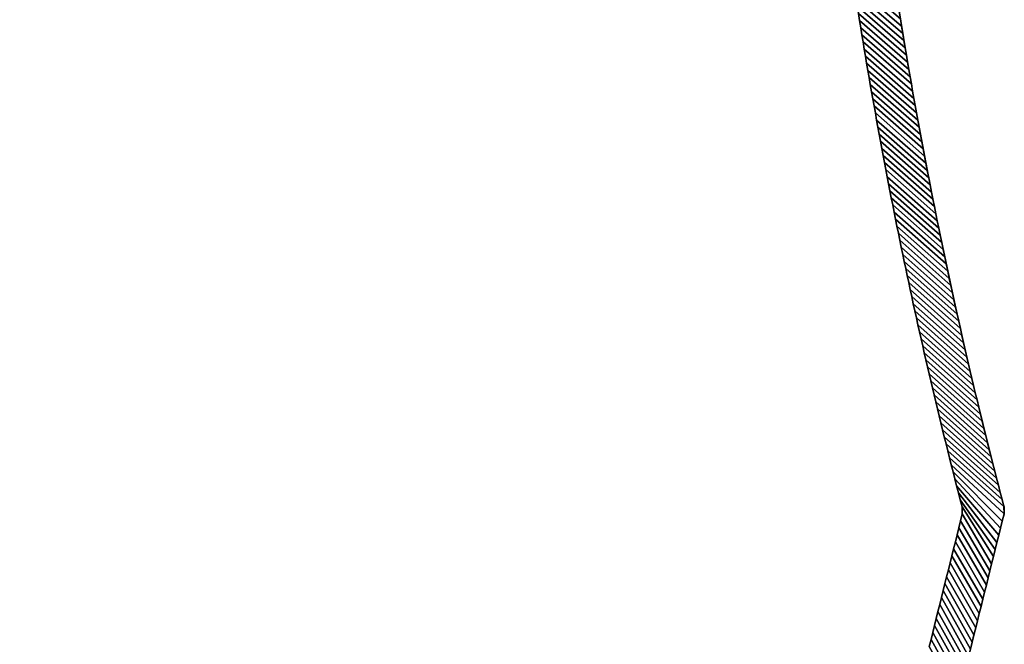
# Model space of a CAD drawing. Extents: x -9.7 to 13, y -11.9 to 12.2.
# Tile 6 of 13: x 7.2 to 13, y -8.2 to -4.6. Entities that reach past the tile are written whole.
import ezdxf

# ---------------------------------------------------------------- set-up
doc = ezdxf.new("R2010")
doc.units = 0
doc.header["$MEASUREMENT"] = 0
doc.layers.get('0').update_dxf_attribs({"linetype": 'CONTINUOUS'})

msp = doc.modelspace()

# ---------------------------------------------------------------- linework, layer by layer
at = {"elevation": -15.0517}
msp.add_lwpolyline([(-9.661, -8.3529), (-9.661, 8.7444, -0.376322), (-9.4554, 8.9788), (11.0234, 12.2465), (11.7818, 12.2465, -0.32213), (11.8938, 12.166), (12.9549, 7.8993, -0.164351), (12.9548, 7.8236, 0.129248), (12.9549, -7.432, -0.162918), (12.9549, -7.5078), (11.8944, -11.7735, -0.326191), (11.7818, -11.8558), (11.0234, -11.8558), (-9.4554, -8.5881, -0.376322), (-9.661, -8.3536)], format="xyb", dxfattribs=at)

# ---------------------------------------------------------------- meshes
mesh = msp.add_polymesh((2, 9))
for k, corner in enumerate([(12.0729, -4.3267, -15.2879), (12.0792, -4.3682, -15.2879), (12.0856, -4.4096, -15.2879), (12.092, -4.4511, -15.2879), (12.0984, -4.4925, -15.2879), (12.105, -4.534, -15.2879), (12.1116, -4.5754, -15.2879), (12.1182, -4.6168, -15.2879), (12.1249, -4.6582, -15.2879), (12.349, -4.5642, -15.0517), (12.3558, -4.6064, -15.0517), (12.3627, -4.6485, -15.0517), (12.3696, -4.6907, -15.0517), (12.3766, -4.7328, -15.0517), (12.3836, -4.775, -15.0517), (12.3907, -4.8171, -15.0517), (12.3979, -4.8592, -15.0517), (12.4051, -4.9013, -15.0517)]):
    mesh.set_mesh_vertex(divmod(k, 9), corner)
mesh = msp.add_polymesh((2, 9))
for k, corner in enumerate([(12.1249, -4.6582, 19.09), (12.1182, -4.6168, 19.09), (12.1116, -4.5754, 19.09), (12.105, -4.534, 19.09), (12.0984, -4.4925, 19.09), (12.092, -4.4511, 19.09), (12.0856, -4.4096, 19.09), (12.0792, -4.3682, 19.09), (12.0729, -4.3267, 19.09), (12.4051, -4.9013, 18.8538), (12.3979, -4.8592, 18.8538), (12.3907, -4.8171, 18.8538), (12.3836, -4.775, 18.8538), (12.3766, -4.7328, 18.8538), (12.3696, -4.6907, 18.8538), (12.3627, -4.6485, 18.8538), (12.3558, -4.6064, 18.8538), (12.349, -4.5642, 18.8538)]):
    mesh.set_mesh_vertex(divmod(k, 9), corner)
mesh = msp.add_polymesh((2, 9))
for k, corner in enumerate([(12.1249, -4.6582, -15.2879), (12.1317, -4.6996, -15.2879), (12.1385, -4.741, -15.2879), (12.1454, -4.7824, -15.2879), (12.1523, -4.8237, -15.2879), (12.1593, -4.8651, -15.2879), (12.1664, -4.9065, -15.2879), (12.1735, -4.9478, -15.2879), (12.1806, -4.9891, -15.2879), (12.4051, -4.9013, -15.0517), (12.4124, -4.9434, -15.0517), (12.4198, -4.9855, -15.0517), (12.4272, -5.0276, -15.0517), (12.4347, -5.0696, -15.0517), (12.4422, -5.1117, -15.0517), (12.4498, -5.1537, -15.0517), (12.4574, -5.1958, -15.0517), (12.4651, -5.2378, -15.0517)]):
    mesh.set_mesh_vertex(divmod(k, 9), corner)
mesh = msp.add_polymesh((2, 9))
for k, corner in enumerate([(12.1806, -4.9891, 19.09), (12.1735, -4.9478, 19.09), (12.1664, -4.9065, 19.09), (12.1593, -4.8651, 19.09), (12.1523, -4.8237, 19.09), (12.1454, -4.7824, 19.09), (12.1385, -4.741, 19.09), (12.1317, -4.6996, 19.09), (12.1249, -4.6582, 19.09), (12.4651, -5.2378, 18.8538), (12.4574, -5.1958, 18.8538), (12.4498, -5.1537, 18.8538), (12.4422, -5.1117, 18.8538), (12.4347, -5.0696, 18.8538), (12.4272, -5.0276, 18.8538), (12.4198, -4.9855, 18.8538), (12.4124, -4.9434, 18.8538), (12.4051, -4.9013, 18.8538)]):
    mesh.set_mesh_vertex(divmod(k, 9), corner)
mesh = msp.add_polymesh((2, 9))
for k, corner in enumerate([(12.1806, -4.9891, -15.2879), (12.1879, -5.0304, -15.2879), (12.1951, -5.0718, -15.2879), (12.2025, -5.1131, -15.2879), (12.2099, -5.1544, -15.2879), (12.2173, -5.1956, -15.2879), (12.2248, -5.2369, -15.2879), (12.2324, -5.2782, -15.2879), (12.24, -5.3194, -15.2879), (12.4651, -5.2378, -15.0517), (12.4729, -5.2798, -15.0517), (12.4807, -5.3218, -15.0517), (12.4886, -5.3638, -15.0517), (12.4965, -5.4057, -15.0517), (12.5046, -5.4477, -15.0517), (12.5126, -5.4896, -15.0517), (12.5207, -5.5316, -15.0517), (12.5289, -5.5735, -15.0517)]):
    mesh.set_mesh_vertex(divmod(k, 9), corner)
mesh = msp.add_polymesh((2, 9))
for k, corner in enumerate([(12.24, -5.3194, 19.09), (12.2324, -5.2782, 19.09), (12.2248, -5.2369, 19.09), (12.2173, -5.1956, 19.09), (12.2099, -5.1544, 19.09), (12.2025, -5.1131, 19.09), (12.1951, -5.0718, 19.09), (12.1879, -5.0304, 19.09), (12.1806, -4.9891, 19.09), (12.5289, -5.5735, 18.8538), (12.5207, -5.5316, 18.8538), (12.5126, -5.4896, 18.8538), (12.5046, -5.4477, 18.8538), (12.4965, -5.4057, 18.8538), (12.4886, -5.3638, 18.8538), (12.4807, -5.3218, 18.8538), (12.4729, -5.2798, 18.8538), (12.4651, -5.2378, 18.8538)]):
    mesh.set_mesh_vertex(divmod(k, 9), corner)
mesh = msp.add_polymesh((2, 9))
for k, corner in enumerate([(12.24, -5.3194, -15.2879), (12.2477, -5.3607, -15.2879), (12.2554, -5.4019, -15.2879), (12.2632, -5.4431, -15.2879), (12.2711, -5.4843, -15.2879), (12.279, -5.5255, -15.2879), (12.2869, -5.5667, -15.2879), (12.295, -5.6079, -15.2879), (12.303, -5.649, -15.2879), (12.5289, -5.5735, -15.0517), (12.5372, -5.6154, -15.0517), (12.5455, -5.6573, -15.0517), (12.5538, -5.6992, -15.0517), (12.5623, -5.7411, -15.0517), (12.5708, -5.783, -15.0517), (12.5793, -5.8248, -15.0517), (12.5879, -5.8667, -15.0517), (12.5966, -5.9085, -15.0517)]):
    mesh.set_mesh_vertex(divmod(k, 9), corner)
mesh = msp.add_polymesh((2, 9))
for k, corner in enumerate([(12.303, -5.649, 19.09), (12.295, -5.6079, 19.09), (12.2869, -5.5667, 19.09), (12.279, -5.5255, 19.09), (12.2711, -5.4843, 19.09), (12.2632, -5.4431, 19.09), (12.2554, -5.4019, 19.09), (12.2477, -5.3607, 19.09), (12.24, -5.3194, 19.09), (12.5966, -5.9085, 18.8538), (12.5879, -5.8667, 18.8538), (12.5793, -5.8248, 18.8538), (12.5708, -5.783, 18.8538), (12.5623, -5.7411, 18.8538), (12.5538, -5.6992, 18.8538), (12.5455, -5.6573, 18.8538), (12.5372, -5.6154, 18.8538), (12.5289, -5.5735, 18.8538)]):
    mesh.set_mesh_vertex(divmod(k, 9), corner)
mesh = msp.add_polymesh((2, 9))
for k, corner in enumerate([(12.303, -5.649, -15.2879), (12.3112, -5.6902, -15.2879), (12.3194, -5.7313, -15.2879), (12.3276, -5.7724, -15.2879), (12.3359, -5.8136, -15.2879), (12.3443, -5.8547, -15.2879), (12.3527, -5.8958, -15.2879), (12.3612, -5.9368, -15.2879), (12.3697, -5.9779, -15.2879), (12.5966, -5.9085, -15.0517), (12.6053, -5.9503, -15.0517), (12.6141, -5.9921, -15.0517), (12.6229, -6.0339, -15.0517), (12.6318, -6.0757, -15.0517), (12.6408, -6.1175, -15.0517), (12.6498, -6.1592, -15.0517), (12.6589, -6.201, -15.0517), (12.668, -6.2427, -15.0517)]):
    mesh.set_mesh_vertex(divmod(k, 9), corner)
mesh = msp.add_polymesh((2, 9))
for k, corner in enumerate([(12.3697, -5.9779, 19.09), (12.3612, -5.9368, 19.09), (12.3527, -5.8958, 19.09), (12.3443, -5.8547, 19.09), (12.3359, -5.8136, 19.09), (12.3276, -5.7724, 19.09), (12.3194, -5.7313, 19.09), (12.3112, -5.6902, 19.09), (12.303, -5.649, 19.09), (12.668, -6.2427, 18.8538), (12.6589, -6.201, 18.8538), (12.6498, -6.1592, 18.8538), (12.6408, -6.1175, 18.8538), (12.6318, -6.0757, 18.8538), (12.6229, -6.0339, 18.8538), (12.6141, -5.9921, 18.8538), (12.6053, -5.9503, 18.8538), (12.5966, -5.9085, 18.8538)]):
    mesh.set_mesh_vertex(divmod(k, 9), corner)
mesh = msp.add_polymesh((2, 9))
for k, corner in enumerate([(12.3697, -5.9779, -15.2879), (12.3783, -6.019, -15.2879), (12.387, -6.06, -15.2879), (12.3957, -6.101, -15.2879), (12.4045, -6.1421, -15.2879), (12.4133, -6.1831, -15.2879), (12.4222, -6.2241, -15.2879), (12.4311, -6.2651, -15.2879), (12.4401, -6.306, -15.2879), (12.668, -6.2427, -15.0517), (12.6772, -6.2844, -15.0517), (12.6865, -6.3261, -15.0517), (12.6958, -6.3678, -15.0517), (12.7051, -6.4095, -15.0517), (12.7146, -6.4512, -15.0517), (12.7241, -6.4928, -15.0517), (12.7336, -6.5345, -15.0517), (12.7432, -6.5761, -15.0517)]):
    mesh.set_mesh_vertex(divmod(k, 9), corner)
mesh = msp.add_polymesh((2, 9))
for k, corner in enumerate([(12.4401, -6.306, 19.09), (12.4311, -6.2651, 19.09), (12.4222, -6.2241, 19.09), (12.4133, -6.1831, 19.09), (12.4045, -6.1421, 19.09), (12.3957, -6.101, 19.09), (12.387, -6.06, 19.09), (12.3783, -6.019, 19.09), (12.3697, -5.9779, 19.09), (12.7432, -6.5761, 18.8538), (12.7336, -6.5345, 18.8538), (12.7241, -6.4928, 18.8538), (12.7146, -6.4512, 18.8538), (12.7051, -6.4095, 18.8538), (12.6958, -6.3678, 18.8538), (12.6865, -6.3261, 18.8538), (12.6772, -6.2844, 18.8538), (12.668, -6.2427, 18.8538)]):
    mesh.set_mesh_vertex(divmod(k, 9), corner)
mesh = msp.add_polymesh((2, 9))
for k, corner in enumerate([(12.4401, -6.306, -15.2879), (12.4491, -6.347, -15.2879), (12.4582, -6.3879, -15.2879), (12.4674, -6.4289, -15.2879), (12.4766, -6.4698, -15.2879), (12.4859, -6.5107, -15.2879), (12.4952, -6.5516, -15.2879), (12.5046, -6.5925, -15.2879), (12.5141, -6.6334, -15.2879), (12.7432, -6.5761, -15.0517), (12.7529, -6.6177, -15.0517), (12.7627, -6.6593, -15.0517), (12.7724, -6.7009, -15.0517), (12.7823, -6.7424, -15.0517), (12.7922, -6.784, -15.0517), (12.8022, -6.8255, -15.0517), (12.8122, -6.8671, -15.0517), (12.8223, -6.9086, -15.0517)]):
    mesh.set_mesh_vertex(divmod(k, 9), corner)
mesh = msp.add_polymesh((2, 9))
for k, corner in enumerate([(12.5141, -6.6334, 19.09), (12.5046, -6.5925, 19.09), (12.4952, -6.5516, 19.09), (12.4859, -6.5107, 19.09), (12.4766, -6.4698, 19.09), (12.4674, -6.4289, 19.09), (12.4582, -6.3879, 19.09), (12.4491, -6.347, 19.09), (12.4401, -6.306, 19.09), (12.8223, -6.9086, 18.8538), (12.8122, -6.8671, 18.8538), (12.8022, -6.8255, 18.8538), (12.7922, -6.784, 18.8538), (12.7823, -6.7424, 18.8538), (12.7724, -6.7009, 18.8538), (12.7627, -6.6593, 18.8538), (12.7529, -6.6177, 18.8538), (12.7432, -6.5761, 18.8538)]):
    mesh.set_mesh_vertex(divmod(k, 9), corner)
mesh = msp.add_polymesh((2, 9))
for k, corner in enumerate([(12.5141, -6.6334, -15.2879), (12.5236, -6.6742, -15.2879), (12.5331, -6.7151, -15.2879), (12.5427, -6.7559, -15.2879), (12.5524, -6.7967, -15.2879), (12.5621, -6.8375, -15.2879), (12.5719, -6.8783, -15.2879), (12.5818, -6.9191, -15.2879), (12.5917, -6.9598, -15.2879), (12.8223, -6.9086, -15.0517), (12.8324, -6.9501, -15.0517), (12.8426, -6.9915, -15.0517), (12.8529, -7.033, -15.0517), (12.8632, -7.0745, -15.0517), (12.8736, -7.1159, -15.0517), (12.884, -7.1573, -15.0517), (12.8945, -7.1987, -15.0517), (12.9051, -7.2401, -15.0517)]):
    mesh.set_mesh_vertex(divmod(k, 9), corner)
mesh = msp.add_polymesh((2, 9))
for k, corner in enumerate([(12.5917, -6.9598, 19.09), (12.5818, -6.9191, 19.09), (12.5719, -6.8783, 19.09), (12.5621, -6.8375, 19.09), (12.5524, -6.7967, 19.09), (12.5427, -6.7559, 19.09), (12.5331, -6.7151, 19.09), (12.5236, -6.6742, 19.09), (12.5141, -6.6334, 19.09), (12.9051, -7.2401, 18.8538), (12.8945, -7.1987, 18.8538), (12.884, -7.1573, 18.8538), (12.8736, -7.1159, 18.8538), (12.8632, -7.0745, 18.8538), (12.8529, -7.033, 18.8538), (12.8426, -6.9915, 18.8538), (12.8324, -6.9501, 18.8538), (12.8223, -6.9086, 18.8538)]):
    mesh.set_mesh_vertex(divmod(k, 9), corner)
mesh = msp.add_polymesh((2, 9))
for k, corner in enumerate([(12.5917, -6.9598, -15.2879), (12.6016, -7.0006, -15.2879), (12.6116, -7.0413, -15.2879), (12.6217, -7.082, -15.2879), (12.6318, -7.1227, -15.2879), (12.642, -7.1634, -15.2879), (12.6522, -7.2041, -15.2879), (12.6625, -7.2448, -15.2879), (12.6729, -7.2854, -15.2879), (12.9051, -7.2401, -15.0517), (12.9157, -7.2815, -15.0517), (12.9264, -7.3229, -15.0517), (12.9371, -7.3642, -15.0517), (12.9479, -7.4056, -15.0517), (12.9588, -7.4469, -15.0517), (12.9595, -7.4893, -15.0517), (12.9492, -7.5308, -15.0517), (12.9389, -7.5722, -15.0517)]):
    mesh.set_mesh_vertex(divmod(k, 9), corner)
mesh = msp.add_polymesh((2, 9))
for k, corner in enumerate([(12.6729, -7.2854, 19.09), (12.6625, -7.2448, 19.09), (12.6522, -7.2041, 19.09), (12.642, -7.1634, 19.09), (12.6318, -7.1227, 19.09), (12.6217, -7.082, 19.09), (12.6116, -7.0413, 19.09), (12.6016, -7.0006, 19.09), (12.5917, -6.9598, 19.09), (12.9389, -7.5722, 18.8538), (12.9492, -7.5308, 18.8538), (12.9595, -7.4893, 18.8538), (12.9588, -7.4469, 18.8538), (12.9479, -7.4056, 18.8538), (12.9371, -7.3642, 18.8538), (12.9264, -7.3229, 18.8538), (12.9157, -7.2815, 18.8538), (12.9051, -7.2401, 18.8538)]):
    mesh.set_mesh_vertex(divmod(k, 9), corner)
mesh = msp.add_polymesh((2, 9))
for k, corner in enumerate([(12.6729, -7.2854, -15.2879), (12.6833, -7.3261, -15.2879), (12.6938, -7.3667, -15.2879), (12.7043, -7.4073, -15.2879), (12.7149, -7.4479, -15.2879), (12.7163, -7.4885, -15.2879), (12.7062, -7.5292, -15.2879), (12.6961, -7.5699, -15.2879), (12.686, -7.6107, -15.2879), (12.9389, -7.5722, -15.0517), (12.9286, -7.6137, -15.0517), (12.9183, -7.6552, -15.0517), (12.908, -7.6966, -15.0517), (12.8977, -7.7381, -15.0517), (12.8874, -7.7795, -15.0517), (12.8771, -7.821, -15.0517), (12.8668, -7.8624, -15.0517), (12.8565, -7.9039, -15.0517)]):
    mesh.set_mesh_vertex(divmod(k, 9), corner)
mesh = msp.add_polymesh((2, 9))
for k, corner in enumerate([(12.686, -7.6107, 19.09), (12.6961, -7.5699, 19.09), (12.7062, -7.5292, 19.09), (12.7163, -7.4885, 19.09), (12.7149, -7.4479, 19.09), (12.7043, -7.4073, 19.09), (12.6938, -7.3667, 19.09), (12.6833, -7.3261, 19.09), (12.6729, -7.2854, 19.09), (12.8565, -7.9039, 18.8538), (12.8668, -7.8624, 18.8538), (12.8771, -7.821, 18.8538), (12.8874, -7.7795, 18.8538), (12.8977, -7.7381, 18.8538), (12.908, -7.6966, 18.8538), (12.9183, -7.6552, 18.8538), (12.9286, -7.6137, 18.8538), (12.9389, -7.5722, 18.8538)]):
    mesh.set_mesh_vertex(divmod(k, 9), corner)
mesh = msp.add_polymesh((2, 9))
for k, corner in enumerate([(12.686, -7.6107, -15.2879), (12.6759, -7.6514, -15.2879), (12.6657, -7.6921, -15.2879), (12.6556, -7.7328, -15.2879), (12.6455, -7.7735, -15.2879), (12.6354, -7.8142, -15.2879), (12.6252, -7.8549, -15.2879), (12.6151, -7.8956, -15.2879), (12.605, -7.9363, -15.2879), (12.8565, -7.9039, -15.0517), (12.8462, -7.9454, -15.0517), (12.8358, -7.9868, -15.0517), (12.8255, -8.0283, -15.0517), (12.8152, -8.0697, -15.0517), (12.8049, -8.1112, -15.0517), (12.7946, -8.1526, -15.0517), (12.7843, -8.1941, -15.0517), (12.774, -8.2356, -15.0517)]):
    mesh.set_mesh_vertex(divmod(k, 9), corner)
mesh = msp.add_polymesh((2, 9))
for k, corner in enumerate([(12.605, -7.9363, 19.09), (12.6151, -7.8956, 19.09), (12.6252, -7.8549, 19.09), (12.6354, -7.8142, 19.09), (12.6455, -7.7735, 19.09), (12.6556, -7.7328, 19.09), (12.6657, -7.6921, 19.09), (12.6759, -7.6514, 19.09), (12.686, -7.6107, 19.09), (12.774, -8.2356, 18.8538), (12.7843, -8.1941, 18.8538), (12.7946, -8.1526, 18.8538), (12.8049, -8.1112, 18.8538), (12.8152, -8.0697, 18.8538), (12.8255, -8.0283, 18.8538), (12.8358, -7.9868, 18.8538), (12.8462, -7.9454, 18.8538), (12.8565, -7.9039, 18.8538)]):
    mesh.set_mesh_vertex(divmod(k, 9), corner)
mesh = msp.add_polymesh((2, 9))
for k, corner in enumerate([(12.605, -7.9363, -15.2879), (12.5949, -7.977, -15.2879), (12.5848, -8.0177, -15.2879), (12.5746, -8.0584, -15.2879), (12.5645, -8.0992, -15.2879), (12.5544, -8.1399, -15.2879), (12.5443, -8.1806, -15.2879), (12.5342, -8.2213, -15.2879), (12.524, -8.262, -15.2879), (12.774, -8.2356, -15.0517), (12.7637, -8.277, -15.0517), (12.7534, -8.3185, -15.0517), (12.7431, -8.3599, -15.0517), (12.7328, -8.4014, -15.0517), (12.7225, -8.4428, -15.0517), (12.7122, -8.4843, -15.0517), (12.7019, -8.5258, -15.0517), (12.6915, -8.5672, -15.0517)]):
    mesh.set_mesh_vertex(divmod(k, 9), corner)
mesh = msp.add_polymesh((2, 9))
for k, corner in enumerate([(12.524, -8.262, 19.09), (12.5342, -8.2213, 19.09), (12.5443, -8.1806, 19.09), (12.5544, -8.1399, 19.09), (12.5645, -8.0992, 19.09), (12.5746, -8.0584, 19.09), (12.5848, -8.0177, 19.09), (12.5949, -7.977, 19.09), (12.605, -7.9363, 19.09), (12.6915, -8.5672, 18.8538), (12.7019, -8.5258, 18.8538), (12.7122, -8.4843, 18.8538), (12.7225, -8.4428, 18.8538), (12.7328, -8.4014, 18.8538), (12.7431, -8.3599, 18.8538), (12.7534, -8.3185, 18.8538), (12.7637, -8.277, 18.8538), (12.774, -8.2356, 18.8538)]):
    mesh.set_mesh_vertex(divmod(k, 9), corner)

doc.saveas('drawing.dxf')
